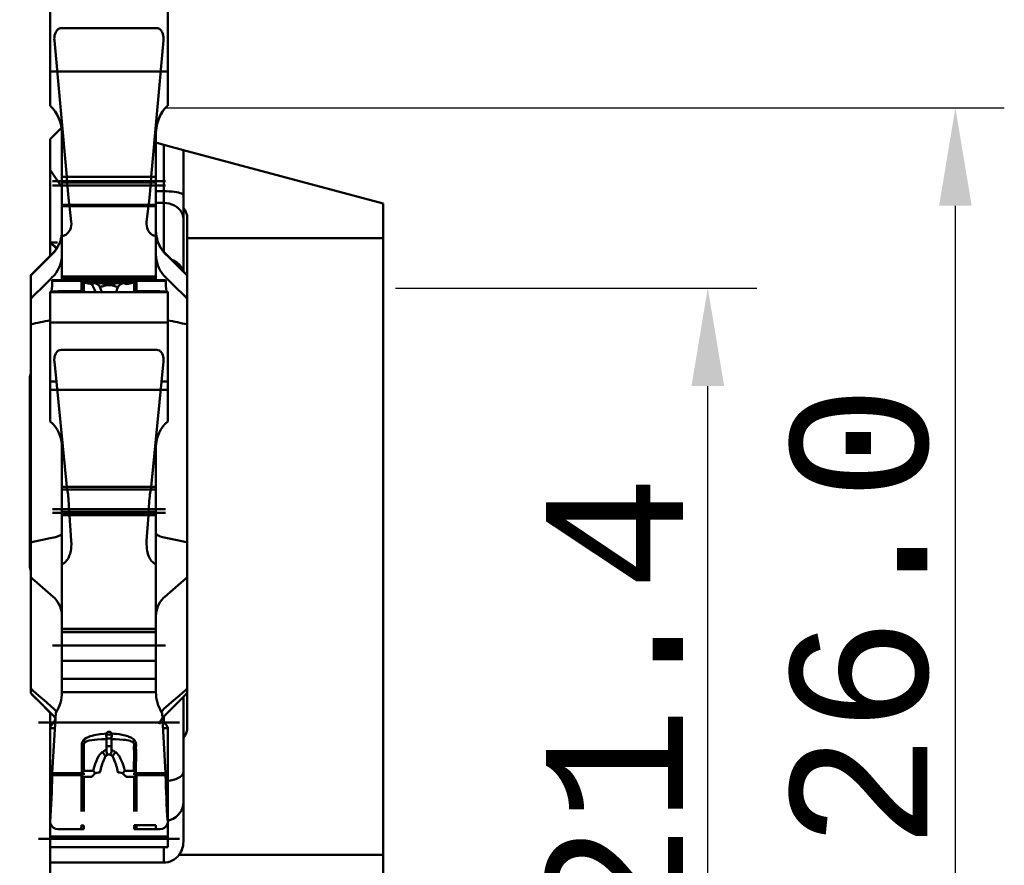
# Model space of a CAD drawing. Header units: millimetres. Extents: x -125 to 106, y -56 to 76.
# Tile 6 of 7: x 56 to 81, y 25 to 47. Entities that reach past the tile are written whole.
import ezdxf

# ---------------------------------------------------------------- set-up
doc = ezdxf.new("R2010")
doc.units = ezdxf.units.MM
doc.header["$PDMODE"] = 1
doc.layers.get('DEFPOINTS').update_dxf_attribs({"linetype": 'CONTINUOUS', "lineweight": 25})
doc.layers.add('SKVIEW1', color=4, linetype='CONTINUOUS', lineweight=50)
doc.layers.add('SKVIEW2', color=7, linetype='CONTINUOUS', lineweight=25)
doc.styles.get("Standard").update_dxf_attribs({"font": 'monos.ttf'})
doc.dimstyles.get("Standard").update_dxf_attribs({"dimtxt": 3.5, "dimasz": 2.5, "dimexe": 1.25, "dimexo": 0, "dimtad": 1, "dimzin": 1, "dimdsep": 46, "dimtxsty": 'STANDARD', "dimcen": 0, "dimazin": 0, "dimtfac": 1, "dimtofl": 0, "dimtmove": 0, "dimatfit": 3, "dimfxl": 1, "dimarcsym": 0})

# ---------------------------------------------------------------- blocks, each defined once
blk = doc.blocks.new('*D10')
at = {"layer": 'DEFPOINTS', "color": 0}
for p in [(59.611, 44.331), (79.783, 44.331), (57.164, 18.331)]:
    blk.add_point(p, dxfattribs=at)
at = {"layer": 'SKVIEW2', "color": 0, "lineweight": -2}
for p, q in [((59.611, 44.331), (81.033, 44.331)), ((79.783, 20.831), (79.783, 41.831)), ((57.164, 18.331), (81.033, 18.331))]:
    blk.add_line(p, q, dxfattribs=at)
at = {"layer": 'SKVIEW2', "color": 0}
for points in [[(79.367, 41.831), (80.2, 41.831), (79.783, 44.331)], [(79.367, 20.831), (80.2, 20.831), (79.783, 18.331)]]:
    blk.add_solid(points, dxfattribs=at)
at = {"layer": 'SKVIEW2', "color": 0, "insert": (77.347, 31.331), "char_height": 3.5, "attachment_point": 5, "rotation": 90}
blk.add_mtext('26.0', dxfattribs=at)
blk = doc.blocks.new('*D11')
at = {"layer": 'DEFPOINTS', "color": 0}
for p in [(65.164, 25.259), (58.164, 24.361), (65.164, 7.725)]:
    blk.add_point(p, dxfattribs=at)
at = {"layer": 'SKVIEW2', "color": 0, "lineweight": -2}
for p, q in [((65.164, 25.259), (65.164, 6.475)), ((58.164, 24.361), (58.164, 6.475)), ((58.164, 7.725), (42.928, 7.725)), ((62.664, 7.725), (60.664, 7.725))]:
    blk.add_line(p, q, dxfattribs=at)
at = {"layer": 'SKVIEW2', "color": 0}
for points in [[(60.664, 8.141), (60.664, 7.308), (58.164, 7.725)], [(62.664, 8.141), (62.664, 7.308), (65.164, 7.725)]]:
    blk.add_solid(points, dxfattribs=at)
at = {"layer": 'SKVIEW2', "color": 0, "insert": (49.296, 10.161), "char_height": 3.5, "attachment_point": 5}
blk.add_mtext('7.00', dxfattribs=at)
blk = doc.blocks.new('*D8')
at = {"layer": 'DEFPOINTS', "color": 0}
for p in [(65.485, 39.731), (73.459, 39.731), (57.164, 18.331)]:
    blk.add_point(p, dxfattribs=at)
at = {"layer": 'SKVIEW2', "color": 0, "lineweight": -2}
for p, q in [((65.485, 39.731), (74.709, 39.731)), ((73.459, 20.831), (73.459, 37.231)), ((57.164, 18.331), (74.709, 18.331))]:
    blk.add_line(p, q, dxfattribs=at)
at = {"layer": 'SKVIEW2', "color": 0}
for points in [[(73.043, 37.231), (73.876, 37.231), (73.459, 39.731)], [(73.043, 20.831), (73.876, 20.831), (73.459, 18.331)]]:
    blk.add_solid(points, dxfattribs=at)
at = {"layer": 'SKVIEW2', "color": 0, "insert": (71.073, 29.031), "char_height": 3.5, "attachment_point": 5, "rotation": 90}
blk.add_mtext('21.4', dxfattribs=at)

msp = doc.modelspace()

# ---------------------------------------------------------------- linework, layer by layer
at = {"layer": 'SKVIEW1'}
for p, q in [((56.664, 46.897), (56.664, 45.468)), ((56.664, 46.897), (56.664, 45.468)), ((59.664, 46.897), (59.664, 45.468)), ((59.664, 46.897), (59.664, 45.468)), ((56.945, 46.369), (59.383, 46.369)), ((57.087, 42.569), (56.769, 46.05)), ((59.241, 42.569), (59.559, 46.05)), ((56.664, 45.258), (56.664, 45.468)), ((56.664, 45.258), (56.664, 45.468)), ((59.664, 45.258), (59.664, 45.468)), ((59.664, 45.258), (59.664, 45.468)), ((56.664, 44.386), (56.664, 45.258)), ((59.664, 45.258), (56.664, 45.258)), ((56.664, 44.386), (56.664, 45.258)), ((59.664, 45.258), (56.664, 45.258)), ((59.664, 44.386), (59.664, 45.258)), ((59.664, 44.386), (59.664, 45.258)), ((56.664, 43.533), (56.953, 43.823)), ((56.664, 43.533), (56.953, 43.823)), ((56.664, 42.75), (56.664, 43.533)), ((56.664, 42.75), (56.664, 43.533)), ((56.964, 42.569), (56.964, 43.679)), ((56.964, 42.569), (56.964, 43.679)), ((59.364, 43.679), (59.364, 43.711)), ((59.364, 43.679), (59.364, 42.197)), ((59.364, 42.569), (59.364, 43.679)), ((59.364, 42.569), (59.364, 43.679)), ((59.564, 43.39), (59.364, 43.444)), ((59.564, 43.39), (59.364, 43.444)), ((59.564, 42.205), (59.564, 43.39)), ((60.064, 43.256), (59.564, 43.39)), ((59.564, 42.205), (59.564, 43.39)), ((60.064, 43.256), (59.564, 43.39)), ((65.164, 41.89), (60.064, 43.256)), ((60.064, 41.779), (60.064, 43.256)), ((65.164, 41.89), (60.064, 43.256)), ((60.064, 41.779), (60.064, 43.256)), ((56.664, 41.84), (56.664, 42.75)), ((56.964, 42.311), (56.664, 42.75)), ((56.664, 41.84), (56.664, 42.75)), ((56.964, 42.311), (56.664, 42.75)), ((56.964, 42.569), (56.964, 42.508)), ((56.964, 42.569), (59.364, 42.569)), ((56.964, 42.569), (56.964, 42.508)), ((56.964, 42.569), (59.364, 42.569)), ((56.964, 42.508), (56.964, 42.43)), ((56.964, 42.508), (56.964, 42.43)), ((57.097, 42.43), (57.087, 42.569)), ((57.087, 42.569), (59.241, 42.569)), ((59.23, 42.43), (59.241, 42.569)), ((59.364, 42.508), (59.364, 42.569)), ((59.364, 42.508), (59.364, 42.569)), ((59.364, 42.43), (59.364, 42.508)), ((59.364, 42.43), (59.364, 42.508)), ((59.604, 42.46), (56.723, 42.46)), ((59.604, 42.354), (56.723, 42.354)), ((56.964, 42.43), (56.964, 42.366)), ((59.364, 42.43), (56.964, 42.43)), ((56.964, 42.43), (56.964, 42.366)), ((59.364, 42.43), (56.964, 42.43)), ((56.964, 42.366), (56.964, 41.86)), ((56.964, 42.366), (56.964, 41.86)), ((59.23, 42.43), (57.097, 42.43)), ((59.364, 42.366), (59.364, 42.43)), ((59.364, 42.366), (59.364, 42.43)), ((59.364, 41.86), (59.364, 42.366)), ((59.364, 41.86), (59.364, 42.366)), ((59.364, 42.205), (59.564, 42.205)), ((59.364, 42.205), (59.564, 42.205)), ((59.364, 41.098), (59.364, 42.197)), ((59.564, 41.906), (59.564, 42.205)), ((59.564, 41.906), (59.564, 42.205)), ((56.664, 41.84), (56.664, 40.893)), ((56.664, 41.84), (56.664, 40.893)), ((56.964, 41.86), (56.964, 41.825)), ((59.364, 41.86), (56.964, 41.86)), ((56.964, 41.86), (56.964, 41.825)), ((59.364, 41.86), (56.964, 41.86)), ((56.964, 40.031), (56.964, 41.825)), ((56.964, 41.825), (59.364, 41.825)), ((56.964, 40.031), (56.964, 41.825)), ((56.964, 41.825), (59.364, 41.825)), ((59.177, 41.86), (57.151, 41.86)), ((57.151, 41.86), (57.156, 41.825)), ((57.156, 41.825), (57.202, 41.424)), ((57.156, 41.825), (59.172, 41.825)), ((59.172, 41.825), (59.126, 41.424)), ((59.177, 41.86), (59.172, 41.825)), ((59.364, 41.906), (59.564, 41.906)), ((59.364, 41.906), (59.564, 41.906)), ((59.364, 41.825), (59.364, 41.86)), ((59.364, 41.825), (59.364, 41.86)), ((59.364, 40.031), (59.364, 41.825)), ((59.364, 40.031), (59.364, 41.825)), ((59.564, 41.906), (59.564, 40.659)), ((59.564, 41.906), (59.564, 40.659)), ((60.064, 40.157), (60.064, 41.779)), ((60.064, 40.157), (60.064, 41.779)), ((65.164, 41.009), (65.164, 41.89)), ((65.164, 41.009), (65.164, 41.89)), ((60.164, 41.514), (60.164, 41.009)), ((60.164, 41.514), (60.164, 41.009)), ((56.978, 41.06), (56.964, 41.057)), ((56.964, 40.031), (56.964, 41.057)), ((59.349, 41.06), (59.364, 41.057)), ((59.364, 41.057), (59.364, 41.098)), ((59.364, 40.031), (59.364, 41.057)), ((60.164, 28.514), (60.164, 41.009)), ((60.164, 41.009), (65.164, 41.009)), ((60.164, 28.514), (60.164, 41.009)), ((60.164, 41.009), (65.164, 41.009)), ((65.164, 25.259), (65.164, 41.009)), ((65.164, 25.259), (65.164, 41.009)), ((56.647, 40.893), (56.852, 40.893)), ((56.835, 40.755), (56.664, 40.893)), ((56.664, 40.893), (56.664, 40.557)), ((56.824, 40.739), (56.664, 40.893)), ((56.835, 40.755), (56.664, 40.893)), ((56.664, 40.893), (56.664, 40.557)), ((56.824, 40.739), (56.664, 40.893)), ((56.164, 40.045), (56.164, 40.049)), ((56.164, 40.045), (56.164, 40.049)), ((56.164, 40.045), (56.164, 40.049)), ((56.164, 39.45), (56.164, 40.045)), ((56.164, 39.45), (56.164, 40.045)), ((56.164, 39.45), (56.164, 40.045)), ((56.964, 40.031), (59.364, 40.031)), ((56.964, 40.031), (56.964, 39.963)), ((56.964, 40.031), (56.964, 39.964)), ((56.964, 40.031), (59.364, 40.031)), ((56.964, 40.031), (56.964, 39.964)), ((56.964, 40.031), (59.364, 40.031)), ((59.364, 39.963), (59.364, 40.031)), ((59.364, 39.964), (59.364, 40.031)), ((59.364, 39.964), (59.364, 40.031)), ((56.715, 39.913), (56.716, 39.934)), ((56.715, 39.913), (56.964, 39.913)), ((56.716, 39.934), (56.964, 39.934)), ((56.964, 39.964), (56.964, 39.934)), ((59.364, 39.964), (56.964, 39.964)), ((56.964, 39.964), (56.964, 39.934)), ((59.364, 39.964), (56.964, 39.964)), ((59.364, 39.963), (56.964, 39.963)), ((56.964, 39.963), (56.964, 39.934)), ((56.964, 39.934), (57.468, 39.934)), ((57.46, 39.913), (56.964, 39.913)), ((57.46, 39.649), (57.46, 39.913)), ((57.474, 39.913), (57.46, 39.913)), ((57.468, 39.934), (57.472, 39.934)), ((57.514, 39.934), (57.473, 39.934)), ((57.474, 39.934), (57.473, 39.934)), ((57.476, 39.912), (57.474, 39.912)), ((57.524, 39.876), (57.476, 39.912)), ((57.514, 39.934), (58.096, 39.934)), ((57.524, 39.639), (57.524, 39.875)), ((57.526, 39.926), (57.551, 39.923)), ((57.564, 39.921), (57.551, 39.923)), ((57.728, 39.831), (57.683, 39.839)), ((57.725, 39.837), (57.728, 39.83)), ((57.906, 39.855), (57.761, 39.875)), ((57.906, 39.855), (57.996, 39.847)), ((57.933, 39.763), (57.932, 39.763)), ((57.933, 39.763), (57.978, 39.625)), ((58.043, 39.844), (57.996, 39.847)), ((58.098, 39.842), (58.043, 39.844)), ((58.093, 39.888), (58.098, 39.888)), ((58.094, 39.933), (58.096, 39.934)), ((58.094, 39.932), (58.098, 39.926)), ((58.094, 39.932), (58.098, 39.926)), ((58.097, 39.892), (58.094, 39.932)), ((58.096, 39.934), (58.164, 39.934)), ((58.098, 39.926), (58.101, 39.928)), ((58.098, 39.926), (58.098, 39.892)), ((58.098, 39.892), (58.098, 39.888)), ((58.098, 39.884), (58.098, 39.888)), ((58.101, 39.928), (58.112, 39.929)), ((58.112, 39.929), (58.135, 39.931)), ((58.135, 39.931), (58.164, 39.931)), ((58.164, 39.934), (58.164, 39.931)), ((58.231, 39.934), (58.164, 39.934)), ((58.234, 39.932), (58.229, 39.926)), ((58.234, 39.932), (58.229, 39.926)), ((58.229, 39.926), (58.23, 39.892)), ((58.23, 39.892), (58.234, 39.932)), ((58.23, 39.888), (58.23, 39.892)), ((58.23, 39.884), (58.23, 39.888)), ((58.23, 39.888), (58.235, 39.888)), ((58.284, 39.844), (58.23, 39.842)), ((58.234, 39.933), (58.231, 39.934)), ((58.231, 39.934), (58.813, 39.934)), ((58.284, 39.844), (58.332, 39.847)), ((58.331, 39.847), (58.458, 39.859)), ((58.35, 39.627), (58.394, 39.763)), ((58.396, 39.763), (58.394, 39.763)), ((58.567, 39.875), (58.458, 39.859)), ((58.667, 39.843), (58.6, 39.831)), ((58.6, 39.83), (58.602, 39.837)), ((58.804, 39.875), (58.667, 39.843)), ((58.764, 39.921), (58.765, 39.922)), ((58.765, 39.922), (58.776, 39.923)), ((58.776, 39.923), (58.801, 39.926)), ((58.804, 39.877), (58.852, 39.913)), ((58.804, 39.877), (58.804, 39.875)), ((58.804, 39.875), (58.804, 39.639)), ((58.813, 39.934), (58.854, 39.934)), ((58.852, 39.913), (58.854, 39.913)), ((58.853, 39.934), (58.854, 39.934)), ((58.854, 39.913), (58.868, 39.913)), ((58.86, 39.934), (58.855, 39.934)), ((58.86, 39.934), (59.364, 39.934)), ((58.868, 39.913), (58.868, 39.649)), ((58.868, 39.913), (59.364, 39.913)), ((59.364, 39.934), (59.364, 39.964)), ((59.364, 39.934), (59.364, 39.964)), ((59.364, 39.934), (59.364, 39.963)), ((59.611, 39.934), (59.364, 39.934)), ((59.613, 39.913), (59.364, 39.913)), ((59.613, 39.913), (59.611, 39.934)), ((56.664, 38.855), (56.664, 39.627)), ((59.664, 39.627), (56.664, 39.627)), ((56.664, 38.855), (56.664, 39.627)), ((59.664, 39.627), (56.664, 39.627)), ((56.862, 39.627), (56.861, 39.649)), ((56.964, 39.649), (56.861, 39.649)), ((56.964, 39.649), (57.458, 39.649)), ((57.523, 39.64), (57.571, 39.627)), ((58.757, 39.627), (58.805, 39.64)), ((58.869, 39.649), (59.364, 39.649)), ((59.467, 39.649), (59.364, 39.649)), ((59.465, 39.627), (59.467, 39.649)), ((59.664, 38.855), (59.664, 39.627)), ((59.664, 38.855), (59.664, 39.627)), ((56.164, 39.45), (56.164, 38.803)), ((56.164, 39.45), (56.164, 38.803)), ((56.164, 39.45), (56.164, 38.803)), ((56.164, 33.238), (56.164, 38.803)), ((56.164, 33.238), (56.164, 38.803)), ((56.164, 33.238), (56.164, 38.803)), ((56.664, 38.855), (56.664, 37.349)), ((56.664, 38.855), (59.664, 38.855)), ((56.664, 38.855), (56.664, 37.349)), ((56.664, 38.855), (59.664, 38.855)), ((59.664, 38.855), (59.664, 37.349)), ((59.664, 38.855), (59.664, 37.349)), ((56.945, 38.155), (59.383, 38.155)), ((56.768, 37.877), (56.769, 37.861)), ((57.087, 34.656), (56.769, 37.861)), ((59.241, 34.656), (59.559, 37.861)), ((59.56, 37.877), (59.559, 37.861)), ((56.14, 37.465), (56.164, 37.554)), ((56.14, 37.465), (56.164, 37.554)), ((56.14, 37.465), (56.14, 36.2)), ((56.14, 37.465), (56.14, 36.2)), ((56.664, 37.132), (56.664, 37.349)), ((56.819, 37.349), (56.664, 37.349)), ((56.664, 37.132), (56.664, 37.349)), ((56.819, 37.349), (56.664, 37.349)), ((59.664, 37.349), (59.508, 37.349)), ((59.664, 37.349), (59.508, 37.349)), ((59.664, 37.132), (59.664, 37.349)), ((59.664, 37.132), (59.664, 37.349)), ((56.664, 37.132), (56.664, 36.329)), ((59.664, 37.132), (56.664, 37.132)), ((56.664, 37.132), (56.664, 36.329)), ((59.664, 37.132), (56.664, 37.132)), ((59.664, 37.132), (59.664, 36.329)), ((59.664, 37.132), (59.664, 36.329)), ((56.14, 36.2), (56.14, 32.605)), ((56.14, 36.2), (56.14, 32.605)), ((56.964, 34.656), (56.964, 35.678)), ((56.964, 34.656), (56.964, 35.678)), ((59.364, 33.056), (59.364, 35.678)), ((59.364, 34.656), (59.364, 35.678)), ((59.364, 34.656), (59.364, 35.678)), ((56.138, 35.035), (56.166, 35.035)), ((56.964, 34.656), (56.964, 34.612)), ((56.964, 34.656), (59.364, 34.656)), ((56.964, 34.656), (56.964, 34.612)), ((56.964, 34.656), (59.364, 34.656)), ((56.964, 34.612), (56.964, 34.585)), ((56.964, 34.612), (56.964, 34.585)), ((56.964, 34.585), (56.964, 34.57)), ((59.364, 34.585), (56.964, 34.585)), ((56.964, 34.585), (56.964, 34.57)), ((59.364, 34.585), (56.964, 34.585)), ((56.964, 34.57), (56.964, 34.021)), ((56.964, 34.57), (56.964, 34.021)), ((57.087, 34.656), (59.241, 34.656)), ((59.23, 34.585), (57.097, 34.585)), ((59.364, 34.612), (59.364, 34.656)), ((59.364, 34.612), (59.364, 34.656)), ((59.364, 34.585), (59.364, 34.612)), ((59.364, 34.585), (59.364, 34.612)), ((59.364, 34.57), (59.364, 34.585)), ((59.364, 34.57), (59.364, 34.585)), ((59.364, 34.021), (59.364, 34.57)), ((59.364, 34.021), (59.364, 34.57)), ((59.604, 34.089), (56.723, 34.089)), ((56.724, 33.993), (59.604, 33.993)), ((56.964, 34.021), (56.964, 33.931)), ((59.364, 34.021), (56.964, 34.021)), ((56.964, 34.021), (56.964, 33.931)), ((59.364, 34.021), (56.964, 34.021)), ((59.177, 34.021), (57.151, 34.021)), ((57.151, 34.021), (57.156, 33.931)), ((59.177, 34.021), (59.172, 33.931)), ((59.364, 33.931), (59.364, 34.021)), ((59.364, 33.931), (59.364, 34.021)), ((56.964, 31.029), (56.964, 33.931)), ((56.964, 33.931), (59.364, 33.931)), ((56.964, 31.029), (56.964, 33.931)), ((56.964, 33.931), (59.364, 33.931)), ((57.156, 33.931), (57.202, 33.282)), ((57.156, 33.931), (59.172, 33.931)), ((59.172, 33.931), (59.126, 33.282)), ((59.364, 31.029), (59.364, 33.931)), ((59.364, 31.029), (59.364, 33.931)), ((56.164, 32.355), (56.164, 33.238)), ((56.164, 32.355), (56.164, 33.238)), ((56.164, 32.355), (56.164, 33.238)), ((59.364, 32.688), (59.364, 33.056)), ((56.14, 32.605), (56.164, 32.517)), ((56.14, 32.605), (56.164, 32.517)), ((56.978, 32.693), (56.964, 32.688)), ((56.964, 31.028), (56.964, 32.688)), ((59.349, 32.693), (59.364, 32.688)), ((59.364, 31.028), (59.364, 32.688)), ((56.164, 32.355), (56.164, 29.51)), ((56.164, 32.355), (56.164, 29.51)), ((56.164, 32.355), (56.164, 29.51)), ((56.964, 31.029), (56.964, 30.952)), ((56.964, 31.029), (59.364, 31.029)), ((56.964, 31.029), (56.964, 30.952)), ((56.964, 31.029), (59.364, 31.029)), ((56.964, 31.028), (59.364, 31.028)), ((56.964, 31.028), (56.964, 30.951)), ((56.964, 30.952), (56.964, 30.405)), ((59.364, 30.952), (56.964, 30.952)), ((56.964, 30.952), (56.964, 30.405)), ((59.364, 30.952), (56.964, 30.952)), ((59.364, 30.951), (56.964, 30.951)), ((56.964, 30.951), (56.964, 30.403)), ((59.364, 30.952), (59.364, 31.029)), ((59.364, 30.952), (59.364, 31.029)), ((59.364, 30.951), (59.364, 31.028)), ((59.364, 30.405), (59.364, 30.952)), ((59.364, 30.405), (59.364, 30.952)), ((59.364, 30.403), (59.364, 30.951)), ((56.724, 30.604), (59.604, 30.604)), ((56.964, 30.405), (56.964, 30.216)), ((56.964, 30.405), (56.964, 30.216)), ((56.964, 30.403), (56.964, 30.216)), ((56.964, 30.216), (59.364, 30.216)), ((56.964, 30.216), (56.964, 29.753)), ((56.964, 30.216), (56.964, 29.753)), ((56.964, 30.216), (59.364, 30.216)), ((56.964, 30.216), (56.964, 29.753)), ((56.964, 30.216), (59.364, 30.216)), ((59.364, 30.216), (59.364, 30.405)), ((59.364, 30.216), (59.364, 30.405)), ((59.364, 30.216), (59.364, 30.403)), ((59.364, 29.753), (59.364, 30.216)), ((59.364, 29.753), (59.364, 30.216)), ((59.364, 29.753), (59.364, 30.216)), ((56.964, 29.753), (59.364, 29.753)), ((56.964, 29.68), (56.964, 29.753)), ((56.964, 29.656), (56.964, 29.753)), ((56.964, 29.753), (59.364, 29.753)), ((56.964, 29.656), (56.964, 29.753)), ((56.964, 29.753), (59.364, 29.753)), ((56.964, 29.68), (56.964, 29.656)), ((59.364, 29.68), (59.364, 29.753)), ((59.364, 29.656), (59.364, 29.753)), ((59.364, 29.656), (59.364, 29.753)), ((59.364, 29.656), (59.364, 29.68)), ((56.164, 29.51), (56.164, 29.4)), ((56.164, 29.51), (56.164, 29.4)), ((56.164, 29.51), (56.164, 29.4)), ((56.964, 29.419), (56.964, 29.656)), ((56.964, 29.419), (56.964, 29.656)), ((56.964, 29.419), (56.964, 29.656)), ((59.364, 29.418), (59.364, 29.656)), ((59.364, 29.419), (59.364, 29.656)), ((59.364, 29.419), (59.364, 29.656)), ((59.364, 29.419), (59.364, 29.656)), ((56.964, 29.418), (56.964, 29.419)), ((56.964, 29.418), (56.964, 29.419)), ((56.964, 29.418), (58.164, 29.418)), ((56.964, 29.418), (58.164, 29.418)), ((58.164, 29.418), (59.364, 29.418)), ((58.164, 29.418), (59.364, 29.418)), ((59.364, 29.418), (59.364, 29.419)), ((59.364, 29.418), (59.364, 29.419)), ((60.064, 28.25), (60.064, 29.292)), ((60.064, 28.25), (60.064, 29.292)), ((56.664, 28.53), (56.664, 28.892)), ((56.664, 28.53), (56.664, 28.892)), ((56.716, 27.346), (56.809, 28.889)), ((59.611, 27.346), (59.519, 28.889)), ((59.564, 28.665), (59.564, 28.79)), ((59.564, 28.665), (59.564, 28.79)), ((56.364, 28.639), (59.964, 28.639)), ((56.664, 28.495), (56.664, 28.533)), ((56.664, 28.495), (56.664, 28.533)), ((56.664, 25.732), (56.664, 28.495)), ((56.785, 28.495), (56.664, 28.495)), ((56.664, 25.732), (56.664, 28.495)), ((56.785, 28.495), (56.664, 28.495)), ((59.664, 28.495), (59.542, 28.495)), ((59.664, 28.495), (59.542, 28.495)), ((59.664, 28.495), (59.664, 28.533)), ((59.664, 28.495), (59.664, 28.533)), ((59.664, 25.732), (59.664, 28.495)), ((59.664, 25.732), (59.664, 28.495)), ((57.514, 28.19), (57.564, 28.145)), ((58.093, 28.218), (58.098, 28.219)), ((58.094, 28.338), (58.096, 28.357)), ((58.094, 28.338), (58.098, 28.337)), ((58.094, 28.338), (58.094, 28.334)), ((58.094, 28.334), (58.098, 28.332)), ((58.097, 28.226), (58.094, 28.334)), ((58.098, 28.339), (58.101, 28.355)), ((58.098, 28.337), (58.098, 28.339)), ((58.098, 28.337), (58.098, 28.332)), ((58.098, 28.332), (58.098, 28.226)), ((58.098, 28.226), (58.098, 28.219)), ((58.098, 28.212), (58.098, 28.219)), ((58.164, 28.402), (58.164, 28.4)), ((58.234, 28.338), (58.229, 28.337)), ((58.229, 28.337), (58.229, 28.332)), ((58.234, 28.334), (58.229, 28.332)), ((58.229, 28.332), (58.23, 28.226)), ((58.23, 28.226), (58.234, 28.334)), ((58.23, 28.219), (58.23, 28.226)), ((58.23, 28.212), (58.23, 28.219)), ((58.23, 28.219), (58.235, 28.218)), ((58.234, 28.338), (58.231, 28.357)), ((58.234, 28.334), (58.234, 28.338)), ((58.813, 28.19), (58.764, 28.145)), ((60.064, 25.601), (60.064, 28.25)), ((60.064, 25.601), (60.064, 28.25)), ((58.098, 28.048), (58.098, 27.94)), ((58.23, 27.94), (58.23, 28.048)), ((58.764, 28.144), (58.765, 28.144)), ((58.765, 28.144), (58.776, 28.137)), ((57.472, 27.914), (57.524, 27.912)), ((57.474, 27.354), (57.472, 27.914)), ((57.526, 27.409), (57.524, 27.912)), ((58.804, 27.912), (58.802, 27.409)), ((58.855, 27.914), (58.804, 27.912)), ((58.853, 27.354), (58.855, 27.914)), ((56.639, 27.328), (57.55, 27.328)), ((56.715, 27.294), (56.716, 27.346)), ((56.715, 27.294), (56.964, 27.294)), ((56.964, 27.346), (56.716, 27.346)), ((57.468, 27.346), (56.964, 27.346)), ((57.46, 27.294), (56.964, 27.294)), ((57.46, 26.368), (57.46, 27.294)), ((57.474, 27.294), (57.46, 27.294)), ((57.468, 27.346), (57.472, 27.353)), ((57.474, 27.354), (57.473, 27.353)), ((57.526, 27.408), (57.474, 27.354)), ((57.476, 27.294), (57.474, 27.294)), ((57.524, 27.253), (57.683, 27.255)), ((57.524, 27.253), (57.524, 27.254)), ((57.524, 26.366), (57.524, 27.252)), ((57.761, 27.411), (57.526, 27.409)), ((57.728, 27.255), (57.683, 27.255)), ((57.725, 27.264), (57.728, 27.255)), ((57.761, 27.411), (57.76, 27.408)), ((57.933, 27.372), (57.932, 27.365)), ((58.396, 27.365), (58.394, 27.372)), ((58.568, 27.408), (58.567, 27.411)), ((58.802, 27.409), (58.567, 27.411)), ((58.6, 27.255), (58.602, 27.264)), ((58.667, 27.254), (58.6, 27.255)), ((58.804, 27.253), (58.667, 27.254)), ((58.778, 27.328), (59.689, 27.328)), ((58.802, 27.408), (58.853, 27.354)), ((58.804, 27.256), (58.804, 27.253)), ((58.804, 27.252), (58.804, 26.366)), ((58.852, 27.294), (58.854, 27.294)), ((58.853, 27.354), (58.854, 27.353)), ((58.854, 27.294), (58.868, 27.294)), ((58.86, 27.346), (58.855, 27.353)), ((59.364, 27.346), (58.86, 27.346)), ((58.868, 27.294), (58.868, 26.368)), ((58.868, 27.294), (59.364, 27.294)), ((59.611, 27.346), (59.364, 27.346)), ((59.613, 27.294), (59.364, 27.294)), ((59.613, 27.294), (59.611, 27.346)), ((56.664, 26.103), (56.664, 26.114)), ((56.964, 25.917), (56.861, 25.917)), ((56.964, 25.917), (57.458, 25.917)), ((57.458, 25.917), (57.46, 26.02)), ((57.458, 25.917), (57.523, 25.915)), ((57.524, 26.015), (57.46, 26.02)), ((57.523, 25.915), (57.524, 26.014)), ((58.804, 26.017), (58.868, 26.022)), ((58.804, 26.017), (58.805, 25.915)), ((58.869, 25.917), (58.805, 25.915)), ((58.867, 26.02), (58.868, 26.023)), ((58.868, 26.012), (58.867, 26.02)), ((59.364, 26.02), (58.867, 26.02)), ((58.868, 26.012), (58.869, 25.917)), ((58.869, 25.917), (59.364, 25.917)), ((59.364, 26.02), (59.364, 25.917)), ((59.364, 25.917), (59.467, 25.917)), ((59.664, 26.103), (59.664, 26.114)), ((59.964, 25.667), (56.363, 25.667)), ((59.664, 25.732), (56.664, 25.732)), ((56.664, 25.458), (56.664, 25.732)), ((59.664, 25.732), (56.664, 25.732)), ((56.664, 25.458), (56.664, 25.732)), ((59.664, 25.458), (59.664, 25.732)), ((59.664, 25.458), (59.664, 25.732)), ((59.664, 25.458), (56.664, 25.458)), ((56.664, 25.458), (56.664, 25.064)), ((59.664, 25.458), (56.664, 25.458)), ((56.664, 25.458), (56.664, 25.064)), ((59.564, 25.064), (59.564, 25.458)), ((59.564, 25.064), (59.564, 25.458)), ((59.955, 25.259), (65.164, 25.259)), ((59.955, 25.259), (65.164, 25.259)), ((65.164, 20.475), (65.164, 25.259)), ((65.164, 20.475), (65.164, 25.259)), ((59.564, 25.064), (56.664, 25.064)), ((56.664, 18.831), (56.664, 25.064)), ((59.564, 25.064), (56.664, 25.064)), ((56.664, 18.831), (56.664, 25.064))]:
    msp.add_line(p, q, dxfattribs=at)
for points in [[(56.945, 46.369), (56.912, 46.364), (56.897, 46.359), (56.876, 46.349), (56.859, 46.336), (56.845, 46.323), (56.832, 46.309), (56.821, 46.294), (56.804, 46.264), (56.787, 46.222), (56.776, 46.181), (56.769, 46.139), (56.767, 46.094), (56.769, 46.05)], [(59.383, 46.369), (59.416, 46.364), (59.431, 46.359), (59.451, 46.349), (59.468, 46.336), (59.483, 46.323), (59.495, 46.309), (59.506, 46.294), (59.524, 46.264), (59.541, 46.222), (59.552, 46.181), (59.558, 46.139), (59.561, 46.094), (59.559, 46.05)], [(57.151, 41.86), (57.147, 41.88), (57.137, 41.952), (57.12, 42.13), (57.097, 42.43)], [(59.177, 41.86), (59.181, 41.88), (59.19, 41.952), (59.208, 42.13), (59.23, 42.43)], [(60.064, 42.1), (60.059, 42.115), (60.044, 42.13), (60.019, 42.144), (59.984, 42.157), (59.942, 42.169), (59.891, 42.18), (59.834, 42.189), (59.772, 42.196), (59.705, 42.201), (59.635, 42.204), (59.564, 42.205)], [(60.064, 42.1), (60.059, 42.115), (60.044, 42.13), (60.019, 42.144), (59.984, 42.157), (59.942, 42.169), (59.891, 42.18), (59.834, 42.189), (59.772, 42.196), (59.705, 42.201), (59.635, 42.204), (59.564, 42.205)], [(60.064, 41.501), (60.059, 41.559), (60.044, 41.615), (60.019, 41.669), (59.984, 41.72), (59.942, 41.766), (59.891, 41.807), (59.834, 41.841), (59.772, 41.869), (59.705, 41.889), (59.635, 41.901), (59.564, 41.906)], [(60.064, 41.501), (60.059, 41.559), (60.044, 41.615), (60.019, 41.669), (59.984, 41.72), (59.942, 41.766), (59.891, 41.807), (59.834, 41.841), (59.772, 41.869), (59.705, 41.889), (59.635, 41.901), (59.564, 41.906)], [(56.978, 41.06), (57.019, 41.072), (57.039, 41.081), (57.058, 41.091), (57.091, 41.115), (57.109, 41.131), (57.124, 41.148), (57.151, 41.183), (57.171, 41.219), (57.181, 41.244), (57.19, 41.27), (57.201, 41.321), (57.205, 41.372), (57.202, 41.424)], [(59.349, 41.06), (59.309, 41.072), (59.288, 41.081), (59.269, 41.091), (59.237, 41.115), (59.219, 41.131), (59.203, 41.148), (59.177, 41.183), (59.157, 41.219), (59.146, 41.244), (59.138, 41.27), (59.127, 41.321), (59.123, 41.372), (59.126, 41.424)], [(56.164, 40.049), (56.179, 40.068), (56.211, 40.104), (56.262, 40.155), (56.364, 40.257), (56.619, 40.511), (56.67, 40.562), (56.72, 40.613), (56.769, 40.666), (56.814, 40.723), (56.852, 40.784), (56.886, 40.847), (56.914, 40.914), (56.935, 40.982), (56.951, 41.053), (56.961, 41.124), (56.964, 41.196)], [(56.164, 40.049), (56.179, 40.068), (56.211, 40.104), (56.262, 40.155), (56.364, 40.257), (56.619, 40.511), (56.67, 40.562), (56.72, 40.613), (56.769, 40.666), (56.814, 40.723), (56.852, 40.784), (56.886, 40.847), (56.914, 40.914), (56.935, 40.982), (56.951, 41.053), (56.961, 41.124), (56.964, 41.196)], [(56.164, 40.049), (56.179, 40.068), (56.211, 40.104), (56.262, 40.155), (56.364, 40.257), (56.619, 40.511), (56.67, 40.562), (56.72, 40.613), (56.769, 40.666), (56.814, 40.723), (56.852, 40.784), (56.886, 40.847), (56.914, 40.914), (56.935, 40.982), (56.951, 41.053), (56.961, 41.124), (56.964, 41.196)], [(56.164, 40.045), (56.179, 40.064), (56.211, 40.099), (56.262, 40.15), (56.466, 40.353), (56.67, 40.556), (56.715, 40.6), (56.77, 40.659), (56.814, 40.716), (56.853, 40.777), (56.887, 40.84), (56.915, 40.907), (56.936, 40.975), (56.952, 41.046), (56.961, 41.115), (56.964, 41.185)], [(56.164, 40.045), (56.179, 40.064), (56.211, 40.099), (56.262, 40.15), (56.466, 40.353), (56.67, 40.556), (56.715, 40.6), (56.77, 40.659), (56.814, 40.716), (56.853, 40.777), (56.887, 40.84), (56.915, 40.907), (56.936, 40.975), (56.952, 41.046), (56.961, 41.115), (56.964, 41.185)], [(56.164, 40.045), (56.179, 40.064), (56.211, 40.099), (56.262, 40.15), (56.466, 40.353), (56.67, 40.556), (56.715, 40.6), (56.77, 40.659), (56.814, 40.716), (56.853, 40.777), (56.887, 40.84), (56.915, 40.907), (56.936, 40.975), (56.952, 41.046), (56.961, 41.115), (56.964, 41.185)], [(60.164, 40.049), (60.149, 40.068), (60.117, 40.104), (60.066, 40.155), (59.964, 40.257), (59.709, 40.511), (59.658, 40.562), (59.607, 40.613), (59.558, 40.666), (59.514, 40.723), (59.475, 40.784), (59.442, 40.847), (59.414, 40.914), (59.392, 40.982), (59.376, 41.053), (59.367, 41.124), (59.364, 41.196)], [(60.164, 40.049), (60.149, 40.068), (60.117, 40.104), (60.066, 40.155), (59.964, 40.257), (59.709, 40.511), (59.658, 40.562), (59.607, 40.613), (59.558, 40.666), (59.514, 40.723), (59.475, 40.784), (59.442, 40.847), (59.414, 40.914), (59.392, 40.982), (59.376, 41.053), (59.367, 41.124), (59.364, 41.196)], [(60.164, 40.049), (60.149, 40.068), (60.117, 40.104), (60.066, 40.155), (59.964, 40.257), (59.709, 40.511), (59.658, 40.562), (59.607, 40.613), (59.558, 40.666), (59.514, 40.723), (59.475, 40.784), (59.442, 40.847), (59.414, 40.914), (59.392, 40.982), (59.376, 41.053), (59.367, 41.124), (59.364, 41.196)], [(60.164, 40.045), (60.149, 40.064), (60.116, 40.099), (60.065, 40.15), (59.861, 40.353), (59.658, 40.556), (59.612, 40.6), (59.558, 40.659), (59.513, 40.716), (59.474, 40.777), (59.441, 40.84), (59.413, 40.907), (59.391, 40.975), (59.376, 41.046), (59.367, 41.115), (59.364, 41.185)], [(60.164, 40.045), (60.149, 40.064), (60.116, 40.099), (60.065, 40.15), (59.861, 40.353), (59.658, 40.556), (59.612, 40.6), (59.558, 40.659), (59.513, 40.716), (59.474, 40.777), (59.441, 40.84), (59.413, 40.907), (59.391, 40.975), (59.376, 41.046), (59.367, 41.115), (59.364, 41.185)], [(60.164, 40.045), (60.149, 40.064), (60.116, 40.099), (60.065, 40.15), (59.861, 40.353), (59.658, 40.556), (59.612, 40.6), (59.558, 40.659), (59.513, 40.716), (59.474, 40.777), (59.441, 40.84), (59.413, 40.907), (59.391, 40.975), (59.376, 41.046), (59.367, 41.115), (59.364, 41.185)], [(56.164, 39.45), (56.179, 39.469), (56.211, 39.504), (56.262, 39.555), (56.466, 39.758), (56.67, 39.961), (56.715, 40.006), (56.77, 40.064), (56.814, 40.121), (56.853, 40.182), (56.887, 40.246), (56.915, 40.312), (56.936, 40.381), (56.952, 40.451), (56.961, 40.521), (56.964, 40.59)], [(56.164, 39.45), (56.179, 39.469), (56.211, 39.504), (56.262, 39.555), (56.466, 39.758), (56.67, 39.961), (56.715, 40.006), (56.77, 40.064), (56.814, 40.121), (56.853, 40.182), (56.887, 40.246), (56.915, 40.312), (56.936, 40.381), (56.952, 40.451), (56.961, 40.521), (56.964, 40.59)], [(56.164, 39.45), (56.179, 39.469), (56.211, 39.504), (56.262, 39.555), (56.466, 39.758), (56.67, 39.961), (56.715, 40.006), (56.77, 40.064), (56.814, 40.121), (56.853, 40.182), (56.887, 40.246), (56.915, 40.312), (56.936, 40.381), (56.952, 40.451), (56.961, 40.521), (56.964, 40.59)], [(60.164, 39.45), (60.149, 39.469), (60.116, 39.504), (60.065, 39.555), (59.861, 39.758), (59.658, 39.961), (59.612, 40.006), (59.558, 40.064), (59.513, 40.121), (59.474, 40.182), (59.441, 40.246), (59.413, 40.312), (59.391, 40.381), (59.376, 40.451), (59.367, 40.521), (59.364, 40.59)], [(60.164, 39.45), (60.149, 39.469), (60.116, 39.504), (60.065, 39.555), (59.861, 39.758), (59.658, 39.961), (59.612, 40.006), (59.558, 40.064), (59.513, 40.121), (59.474, 40.182), (59.441, 40.246), (59.413, 40.312), (59.391, 40.381), (59.376, 40.451), (59.367, 40.521), (59.364, 40.59)], [(60.164, 39.45), (60.149, 39.469), (60.116, 39.504), (60.065, 39.555), (59.861, 39.758), (59.658, 39.961), (59.612, 40.006), (59.558, 40.064), (59.513, 40.121), (59.474, 40.182), (59.441, 40.246), (59.413, 40.312), (59.391, 40.381), (59.376, 40.451), (59.367, 40.521), (59.364, 40.59)], [(60.054, 40.163), (60.041, 40.205), (60.023, 40.245), (59.999, 40.283), (59.971, 40.32), (59.938, 40.353), (59.9, 40.384), (59.859, 40.411), (59.815, 40.434), (59.767, 40.454)], [(60.054, 40.163), (60.041, 40.205), (60.023, 40.245), (59.999, 40.283), (59.971, 40.32), (59.938, 40.353), (59.9, 40.384), (59.859, 40.411), (59.815, 40.434), (59.767, 40.454)], [(56.715, 39.913), (56.711, 39.79), (56.703, 39.71), (56.694, 39.663), (56.689, 39.648), (56.683, 39.637)], [(57.474, 39.913), (57.463, 39.925), (57.462, 39.932), (57.468, 39.934)], [(57.81, 39.858), (57.791, 39.854), (57.754, 39.842), (57.725, 39.837)], [(58.602, 39.837), (58.582, 39.84), (58.565, 39.845), (58.532, 39.855), (58.518, 39.858)], [(58.854, 39.913), (58.865, 39.925), (58.865, 39.932), (58.86, 39.934)], [(59.613, 39.913), (59.617, 39.79), (59.624, 39.71), (59.634, 39.663), (59.639, 39.648), (59.644, 39.637)], [(56.861, 39.649), (56.799, 39.648), (56.741, 39.644), (56.682, 39.637), (56.666, 39.633), (56.664, 39.632), (56.664, 39.631), (56.664, 39.631), (56.664, 39.631)], [(59.467, 39.649), (59.529, 39.648), (59.586, 39.644), (59.645, 39.637), (59.662, 39.633), (59.663, 39.632), (59.664, 39.631), (59.664, 39.631), (59.664, 39.631)], [(56.945, 38.155), (56.912, 38.15), (56.876, 38.136), (56.859, 38.125), (56.845, 38.113), (56.821, 38.086), (56.804, 38.058), (56.787, 38.02), (56.776, 37.981), (56.769, 37.943), (56.767, 37.91), (56.768, 37.877)], [(59.383, 38.155), (59.416, 38.15), (59.451, 38.136), (59.468, 38.125), (59.483, 38.113), (59.506, 38.086), (59.524, 38.058), (59.541, 38.02), (59.552, 37.981), (59.558, 37.943), (59.561, 37.91), (59.56, 37.877)], [(57.151, 34.021), (57.147, 34.091), (57.143, 34.161), (57.139, 34.23), (57.134, 34.296), (57.129, 34.358), (57.123, 34.415), (57.118, 34.465), (57.112, 34.508), (57.107, 34.543), (57.102, 34.568), (57.097, 34.585)], [(59.23, 34.585), (59.226, 34.568), (59.221, 34.543), (59.215, 34.508), (59.21, 34.465), (59.204, 34.415), (59.199, 34.358), (59.194, 34.296), (59.189, 34.23), (59.184, 34.161), (59.18, 34.091), (59.177, 34.021)], [(56.164, 33.238), (56.194, 33.245), (56.259, 33.259), (56.463, 33.301), (56.666, 33.344), (56.756, 33.363), (56.795, 33.373), (56.853, 33.391), (56.884, 33.403), (56.911, 33.416), (56.927, 33.426), (56.941, 33.436), (56.953, 33.449), (56.961, 33.462), (56.964, 33.476)], [(56.164, 33.238), (56.194, 33.245), (56.259, 33.259), (56.463, 33.301), (56.666, 33.344), (56.756, 33.363), (56.795, 33.373), (56.853, 33.391), (56.884, 33.403), (56.911, 33.416), (56.927, 33.426), (56.941, 33.436), (56.953, 33.449), (56.961, 33.462), (56.964, 33.476)], [(56.164, 33.238), (56.194, 33.245), (56.259, 33.259), (56.463, 33.301), (56.666, 33.344), (56.756, 33.363), (56.795, 33.373), (56.853, 33.391), (56.884, 33.403), (56.911, 33.416), (56.927, 33.426), (56.941, 33.436), (56.953, 33.449), (56.961, 33.462), (56.964, 33.476)], [(60.164, 33.238), (60.134, 33.245), (60.069, 33.259), (59.865, 33.301), (59.661, 33.344), (59.571, 33.363), (59.532, 33.373), (59.475, 33.391), (59.444, 33.403), (59.417, 33.416), (59.4, 33.426), (59.387, 33.436), (59.374, 33.449), (59.367, 33.462), (59.364, 33.476)], [(60.164, 33.238), (60.134, 33.245), (60.069, 33.259), (59.865, 33.301), (59.661, 33.344), (59.571, 33.363), (59.532, 33.373), (59.475, 33.391), (59.444, 33.403), (59.417, 33.416), (59.4, 33.426), (59.387, 33.436), (59.374, 33.449), (59.367, 33.462), (59.364, 33.476)], [(60.164, 33.238), (60.134, 33.245), (60.069, 33.259), (59.865, 33.301), (59.661, 33.344), (59.571, 33.363), (59.532, 33.373), (59.475, 33.391), (59.444, 33.403), (59.417, 33.416), (59.4, 33.426), (59.387, 33.436), (59.374, 33.449), (59.367, 33.462), (59.364, 33.476)], [(56.978, 32.693), (56.999, 32.702), (57.019, 32.712), (57.037, 32.726), (57.055, 32.741), (57.074, 32.761), (57.091, 32.782), (57.107, 32.805), (57.121, 32.829), (57.137, 32.86), (57.151, 32.892), (57.171, 32.951), (57.181, 32.989), (57.189, 33.027), (57.196, 33.071), (57.201, 33.115), (57.205, 33.198), (57.202, 33.282)], [(59.349, 32.693), (59.328, 32.702), (59.309, 32.712), (59.29, 32.726), (59.273, 32.741), (59.254, 32.761), (59.237, 32.782), (59.221, 32.805), (59.207, 32.829), (59.191, 32.86), (59.177, 32.892), (59.157, 32.951), (59.147, 32.989), (59.139, 33.027), (59.132, 33.071), (59.127, 33.115), (59.123, 33.198), (59.126, 33.282)], [(56.164, 32.355), (56.194, 32.323), (56.217, 32.303), (56.262, 32.264), (56.466, 32.087), (56.669, 31.911), (56.738, 31.851), (56.769, 31.821), (56.814, 31.771), (56.853, 31.719), (56.886, 31.663), (56.914, 31.605), (56.936, 31.544), (56.952, 31.482), (56.961, 31.422), (56.964, 31.362)], [(56.164, 32.355), (56.194, 32.323), (56.217, 32.303), (56.262, 32.264), (56.466, 32.087), (56.669, 31.911), (56.738, 31.851), (56.769, 31.821), (56.814, 31.771), (56.853, 31.719), (56.886, 31.663), (56.914, 31.605), (56.936, 31.544), (56.952, 31.482), (56.961, 31.422), (56.964, 31.362)], [(56.164, 32.355), (56.194, 32.323), (56.217, 32.303), (56.262, 32.264), (56.466, 32.087), (56.669, 31.911), (56.738, 31.851), (56.769, 31.821), (56.814, 31.771), (56.853, 31.719), (56.886, 31.663), (56.914, 31.605), (56.936, 31.544), (56.952, 31.482), (56.961, 31.422), (56.964, 31.362)], [(60.164, 32.355), (60.133, 32.323), (60.111, 32.303), (60.066, 32.264), (59.862, 32.087), (59.658, 31.911), (59.59, 31.851), (59.558, 31.821), (59.514, 31.771), (59.475, 31.719), (59.441, 31.663), (59.413, 31.605), (59.391, 31.544), (59.376, 31.482), (59.367, 31.422), (59.364, 31.362)], [(60.164, 32.355), (60.133, 32.323), (60.111, 32.303), (60.066, 32.264), (59.862, 32.087), (59.658, 31.911), (59.59, 31.851), (59.558, 31.821), (59.514, 31.771), (59.475, 31.719), (59.441, 31.663), (59.413, 31.605), (59.391, 31.544), (59.376, 31.482), (59.367, 31.422), (59.364, 31.362)], [(60.164, 32.355), (60.133, 32.323), (60.111, 32.303), (60.066, 32.264), (59.862, 32.087), (59.658, 31.911), (59.59, 31.851), (59.558, 31.821), (59.514, 31.771), (59.475, 31.719), (59.441, 31.663), (59.413, 31.605), (59.391, 31.544), (59.376, 31.482), (59.367, 31.422), (59.364, 31.362)], [(56.164, 29.51), (56.184, 29.488), (56.227, 29.449), (56.363, 29.331), (56.565, 29.156), (56.7, 29.039), (56.759, 28.986), (56.786, 28.959), (56.824, 28.913)], [(56.164, 29.51), (56.184, 29.488), (56.227, 29.449), (56.363, 29.331), (56.565, 29.156), (56.7, 29.039), (56.759, 28.986), (56.786, 28.959), (56.824, 28.913)], [(56.164, 29.51), (56.184, 29.488), (56.227, 29.449), (56.363, 29.331), (56.565, 29.156), (56.7, 29.039), (56.759, 28.986), (56.786, 28.959), (56.824, 28.913)], [(60.164, 29.51), (60.144, 29.488), (60.1, 29.449), (59.965, 29.331), (59.762, 29.156), (59.627, 29.039), (59.569, 28.986), (59.542, 28.959), (59.504, 28.913)], [(60.164, 29.51), (60.144, 29.488), (60.1, 29.449), (59.965, 29.331), (59.762, 29.156), (59.627, 29.039), (59.569, 28.986), (59.542, 28.959), (59.504, 28.913)], [(60.164, 29.51), (60.144, 29.488), (60.1, 29.449), (59.965, 29.331), (59.762, 29.156), (59.627, 29.039), (59.569, 28.986), (59.542, 28.959), (59.504, 28.913)], [(56.164, 29.4), (56.179, 29.38), (56.213, 29.343), (56.266, 29.29), (56.372, 29.184), (56.691, 28.865), (56.744, 28.812), (56.769, 28.784), (56.792, 28.755)], [(56.164, 29.4), (56.18, 29.38), (56.214, 29.342), (56.268, 29.288), (56.377, 29.18), (56.593, 28.963), (56.701, 28.855), (56.755, 28.8), (56.803, 28.741)], [(56.164, 29.4), (56.18, 29.38), (56.214, 29.342), (56.268, 29.288), (56.377, 29.18), (56.593, 28.963), (56.702, 28.855), (56.755, 28.8), (56.803, 28.741)], [(60.164, 29.4), (60.148, 29.379), (60.113, 29.342), (60.058, 29.287), (59.949, 29.178), (59.731, 28.96), (59.622, 28.851), (59.586, 28.814), (59.568, 28.795), (59.52, 28.735), (59.478, 28.67), (59.442, 28.602)], [(60.164, 29.4), (60.148, 29.38), (60.113, 29.342), (60.059, 29.288), (59.951, 29.18), (59.734, 28.963), (59.626, 28.855), (59.573, 28.8), (59.525, 28.741)], [(60.164, 29.4), (60.148, 29.38), (60.113, 29.342), (60.059, 29.288), (59.951, 29.18), (59.734, 28.963), (59.626, 28.855), (59.573, 28.8), (59.525, 28.741)], [(57.514, 28.19), (57.495, 28.165), (57.481, 28.137), (57.473, 28.106), (57.471, 28.077), (57.471, 28.058), (57.473, 28.02), (57.475, 27.981), (57.473, 27.941), (57.472, 27.914)], [(57.514, 28.19), (57.551, 28.221), (57.592, 28.248), (57.634, 28.27), (57.682, 28.289), (57.731, 28.304), (57.782, 28.318), (57.833, 28.329), (57.936, 28.345), (58.038, 28.355), (58.096, 28.357)], [(57.564, 28.144), (57.594, 28.158), (57.627, 28.17), (57.66, 28.179), (57.73, 28.192), (57.8, 28.202), (57.871, 28.208), (57.982, 28.215), (58.093, 28.218)], [(58.231, 28.357), (58.289, 28.355), (58.347, 28.35), (58.424, 28.341), (58.501, 28.328), (58.577, 28.31), (58.643, 28.29), (58.675, 28.277), (58.707, 28.263), (58.736, 28.248), (58.763, 28.231), (58.789, 28.212), (58.813, 28.19)], [(58.235, 28.218), (58.334, 28.216), (58.431, 28.21), (58.526, 28.202), (58.574, 28.196), (58.622, 28.188), (58.67, 28.178), (58.702, 28.169), (58.734, 28.158), (58.764, 28.144)], [(58.813, 28.19), (58.833, 28.165), (58.847, 28.137), (58.854, 28.106), (58.857, 28.077), (58.857, 28.058), (58.854, 28.02), (58.853, 27.981), (58.855, 27.941), (58.855, 27.914)], [(57.524, 27.912), (57.523, 27.923), (57.524, 27.945), (57.525, 28.011), (57.522, 28.054), (57.522, 28.076), (57.524, 28.092), (57.528, 28.107), (57.535, 28.121), (57.542, 28.13), (57.551, 28.137)], [(58.043, 27.917), (58.038, 27.911), (58.011, 27.891), (57.996, 27.888)], [(58.098, 27.94), (58.099, 27.91), (58.101, 27.894), (58.107, 27.87), (58.112, 27.857), (58.119, 27.845), (58.127, 27.835), (58.147, 27.825)], [(58.18, 27.825), (58.196, 27.832), (58.203, 27.838), (58.214, 27.852), (58.221, 27.869), (58.227, 27.893), (58.229, 27.91), (58.23, 27.94)], [(58.284, 27.917), (58.291, 27.909), (58.303, 27.9), (58.326, 27.887), (58.332, 27.888)], [(58.776, 28.137), (58.784, 28.131), (58.791, 28.123), (58.8, 28.105), (58.804, 28.09), (58.805, 28.075), (58.805, 28.053), (58.802, 28.011), (58.803, 27.949), (58.804, 27.918), (58.804, 27.912)], [(57.996, 27.888), (57.97, 27.865), (57.947, 27.84), (57.925, 27.814), (57.906, 27.786), (57.871, 27.727), (57.842, 27.666), (57.81, 27.583), (57.784, 27.498), (57.761, 27.411)], [(58.077, 27.771), (58.069, 27.765), (58.058, 27.747), (58.047, 27.725), (58.038, 27.704)], [(58.289, 27.704), (58.28, 27.728), (58.268, 27.75), (58.262, 27.761), (58.252, 27.77), (58.25, 27.771)], [(58.567, 27.411), (58.551, 27.472), (58.533, 27.533), (58.515, 27.588), (58.495, 27.642), (58.479, 27.68), (58.462, 27.716), (58.443, 27.752), (58.422, 27.787), (58.398, 27.819), (58.372, 27.85), (58.332, 27.888)], [(57.81, 27.345), (57.789, 27.321), (57.76, 27.29), (57.745, 27.275), (57.725, 27.264)], [(57.81, 27.345), (57.802, 27.357), (57.785, 27.38), (57.772, 27.397), (57.76, 27.408)], [(57.81, 27.345), (57.825, 27.348), (57.853, 27.355), (57.895, 27.363), (57.915, 27.368), (57.927, 27.369), (57.932, 27.365)], [(58.518, 27.345), (58.503, 27.348), (58.474, 27.355), (58.432, 27.363), (58.412, 27.368), (58.401, 27.369), (58.396, 27.365)], [(58.518, 27.345), (58.526, 27.357), (58.543, 27.38), (58.556, 27.397), (58.568, 27.408)], [(58.602, 27.264), (58.585, 27.273), (58.573, 27.284), (58.55, 27.308), (58.528, 27.332), (58.518, 27.345)], [(59.664, 27.151), (59.737, 27.161), (59.806, 27.176), (59.87, 27.196), (59.926, 27.221), (59.974, 27.249), (60.013, 27.281), (60.041, 27.314), (60.058, 27.35), (60.064, 27.386)], [(59.664, 27.151), (59.737, 27.161), (59.806, 27.176), (59.87, 27.196), (59.926, 27.221), (59.974, 27.249), (60.013, 27.281), (60.041, 27.314), (60.058, 27.35), (60.064, 27.386)], [(59.664, 26.134), (59.737, 26.154), (59.806, 26.185), (59.87, 26.225), (59.926, 26.274), (59.974, 26.331), (60.013, 26.395), (60.041, 26.463), (60.058, 26.534), (60.064, 26.607)], [(59.664, 26.134), (59.737, 26.154), (59.806, 26.185), (59.87, 26.225), (59.926, 26.274), (59.974, 26.331), (60.013, 26.395), (60.041, 26.463), (60.058, 26.534), (60.064, 26.607)]]:
    msp.add_lwpolyline(points, dxfattribs=at)
for centre, radius, start, end in [((55.98, 43.679), 0.984, 0, 45.9729), ((55.98, 43.679), 0.984, 0, 45.9729), ((60.347, 43.679), 0.984, 134.0271, 180), ((60.347, 43.679), 0.984, 134.0271, 180), ((60.347, 43.679), 0.984, 147.4278, 174.3029), ((59.764, 41.514), 0.4, 0, 41.4096), ((59.764, 41.514), 0.4, 0, 41.4096), ((57.462, 39.689), 0.245, 74.9388, 87.0635), ((57.504, 39.789), 0.145, 65.818, 85.9347), ((58.245, 42.654), 2.87, 255.4409, 258.7086), ((58.164, 42.301), 2.46, 254.9628, 260.5724), ((58.175, 45.412), 5.524, 263.6517, 269.1541), ((60.936, 41.219), 3.495, 203.3948, 207.0808), ((57.735, 39.719), 0.158, 61.523, 80.6895), ((57.696, 39.584), 0.297, 37.2926, 67.4011), ((57.887, 40.166), 0.405, 276.5344, 291.8564), ((57.983, 39.732), 0.116, 35.7686, 83.6276), ((58.075, 39.735), 0.0651, 88.1545, 124.5946), ((58.152, 39.513), 0.296, 90.9928, 104.6799), ((58.012, 39.862), 0.0882, 346.604, 14.6189), ((58.164, 39.888), 0.0806, 214.7856, 258.1717), ((58.164, 39.975), 0.0821, 216.9989, 323.0779), ((58.164, 39.956), 0.0924, 224.2683, 315.7318), ((58.164, 39.891), 0.082, 216.0556, 323.9446), ((58.164, 39.885), 0.0772, 257.6479, 282.3252), ((58.184, 39.684), 0.247, 79.3024, 94.6178), ((58.175, 39.513), 0.296, 75.32, 88.9805), ((58.164, 39.888), 0.0805, 281.758, 325.246), ((58.315, 39.862), 0.0882, 165.3793, 193.3889), ((58.154, 45.393), 5.505, 270.8379, 276.3596), ((58.253, 39.738), 0.0627, 54.6846, 92.5731), ((58.345, 39.732), 0.116, 96.3311, 144.1434), ((58.44, 40.165), 0.405, 248.1459, 263.471), ((58.632, 39.584), 0.297, 112.5988, 142.7079), ((58.593, 39.719), 0.158, 99.291, 118.5101), ((58.164, 42.301), 2.46, 279.4278, 285.0372), ((58.823, 39.789), 0.145, 94.0653, 114.182), ((58.866, 39.689), 0.245, 92.9365, 105.0615), ((57.458, 39.407), 0.242, 74.6083, 89.9905), ((58.869, 39.407), 0.242, 90.0121, 105.3961), ((60.613, 18.805), 20.488, 101.1144, 102.5433), ((60.613, 18.805), 20.488, 101.1144, 102.5433), ((60.613, 18.805), 20.488, 101.1144, 102.5433), ((55.714, 18.804), 20.488, 77.4567, 78.8856), ((55.714, 18.804), 20.488, 77.4567, 78.8856), ((55.714, 18.804), 20.488, 77.4567, 78.8856), ((56.092, 35.67), 0.872, 0.5529, 49.0876), ((56.092, 35.67), 0.872, 0.5529, 49.0876), ((60.235, 35.67), 0.872, 130.9124, 179.4471), ((60.235, 35.67), 0.872, 130.9124, 179.4471), ((57.509, 34.68), 0.423, 183.2946, 193.0141), ((58.822, 34.68), 0.42, 346.8774, 356.6632), ((55.98, 29.419), 0.984, 327.4277, 0), ((60.347, 29.419), 0.984, 180, 212.5723), ((56.163, 29.019), 0.698, 315.8633, 335.8081), ((56.163, 29.019), 0.698, 315.8633, 335.8081), ((60.164, 29.019), 0.698, 204.1919, 224.1367), ((60.164, 29.019), 0.698, 204.1919, 224.1367), ((59.764, 28.514), 0.4, 318.5904, 0), ((59.764, 28.514), 0.4, 318.5904, 0), ((58.164, 28.329), 0.0733, 89.8647, 157.0778), ((56.555, 28.14), 1.545, 356.5843, 2.7002), ((58.158, 28.588), 0.258, 256.6743, 271.3504), ((58.164, 27.968), 0.266, 75.6567, 104.3433), ((58.157, 28.336), 0.0595, 139.5368, 161.4331), ((58.161, 28.335), 0.0638, 114.6807, 141.0064), ((58.165, 28.332), 0.0678, 90.5813, 116.0421), ((58.165, 28.331), 0.0716, 21.991, 90.8046), ((58.165, 28.335), 0.0644, 1.8862, 91.236), ((58.17, 28.588), 0.258, 268.6496, 283.3256), ((59.771, 28.14), 1.543, 177.298, 183.4197), ((57.567, 28.125), 0.0196, 99.1156, 141.731), ((58.178, 27.681), 0.272, 107.1306, 119.551), ((58.164, 28.264), 0.226, 252.9421, 287.058), ((58.15, 27.681), 0.271, 60.4517, 72.8352), ((59.702, 27.003), 1.806, 157.1409, 168.1971), ((57.235, 27.269), 0.98, 30.7896, 39.1202), ((58.182, 27.711), 0.12, 106.7386, 149.9339), ((58.164, 27.878), 0.0556, 252.8325, 287.1166), ((58.146, 27.711), 0.12, 30.0863, 73.166), ((59.092, 27.269), 0.98, 140.8798, 149.2105), ((56.624, 27.002), 1.807, 11.807, 22.8465), ((32.468, 27.773), 24.252, 356.0788, 358.8681), ((57.504, 27.324), 0.0428, 149.0887, 224.8497), ((57.701, 27.513), 0.314, 224.1886, 235.5152), ((58.666, 27.469), 0.254, 302.7937, 316.703), ((58.823, 27.324), 0.0427, 315.4641, 30.9348), ((83.859, 27.773), 24.252, 181.1319, 183.9212), ((56.856, 26.113), 0.195, 198.6772, 271.5317), ((59.472, 26.113), 0.195, 268.4683, 341.3228), ((59.48, 25.598), 0.584, 324.4051, 0.2899), ((59.48, 25.598), 0.584, 324.4051, 0.2899), ((59.561, 25.558), 0.494, 270.297, 322.7566), ((59.561, 25.558), 0.494, 270.297, 322.7566)]:
    msp.add_arc(centre, radius, start, end, dxfattribs=at)

# ---------------------------------------------------------------- dimensions: what is measured, and where the dimension line sits
at = {"layer": 'SKVIEW2'}
for base, p2, picture, middle in [((79.783, 44.331), (59.611, 44.331), '*D10', (79.783, 31.331)), ((73.459, 39.731), (65.485, 39.731), '*D8', (73.459, 29.031))]:
    dim = msp.add_linear_dim(base=base, p1=(57.164, 18.331), p2=p2, angle=90, dimstyle='STANDARD', override={"dimdec": 1}, dxfattribs=at)
    dim.commit()
    dim.dimension.update_dxf_attribs({"geometry": picture, "text_midpoint": middle, "dimtype": 160})
dim = msp.add_linear_dim(base=(65.164, 7.725), p1=(58.164, 24.361), p2=(65.164, 25.259), angle=180, dimstyle='STANDARD', dxfattribs=at)
dim.commit()
dim.dimension.update_dxf_attribs({"geometry": '*D11', "text_midpoint": (49.296, 7.725), "dimtype": 160})

doc.saveas('drawing.dxf')
